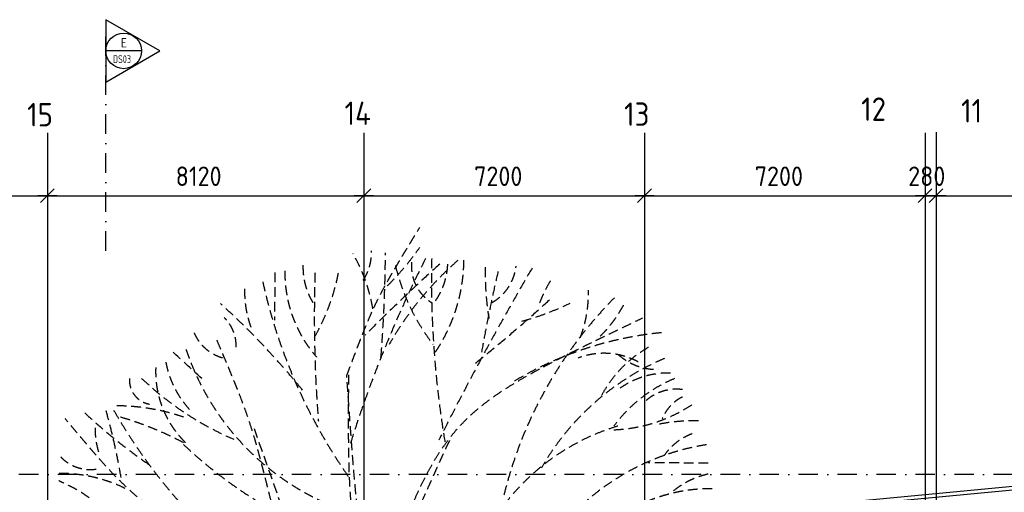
# Model space of a CAD drawing. Extents: x 39126 to 165842, y 74119 to 102739.
# Tile 8 of 22: x 62411 to 87674, y 89276 to 101400. Entities that reach past the tile are written whole.
import ezdxf
from ezdxf.enums import TextEntityAlignment as Align

# ---------------------------------------------------------------- set-up
doc = ezdxf.new("R2010")
doc.units = 0
doc.header["$LTSCALE"] = 1000
doc.header["$MEASUREMENT"] = 0
doc.linetypes.add('DASHDOT', pattern=[1, 0.5, -0.25, 0, -0.25])
doc.linetypes.add('HIDDEN', pattern=[0.375, 0.25, -0.125])
for name, color, linetype in [('B02', 7, 'CONTINUOUS'), ('B03', 7, 'CONTINUOUS'), ('B07', 7, 'CONTINUOUS'), ('B16', 7, 'CONTINUOUS'), ('B20', 7, 'CONTINUOUS')]:
    doc.layers.add(name, color=color, linetype=linetype)
doc.styles.add('TXT', font='isocp.shx')

# ---------------------------------------------------------------- blocks, each defined once
blk = doc.blocks.new('B__DIM')
at = {"layer": 'B07', "color": 1, "linetype": 'Continuous'}
for p, q in [((-500, 0), (500, 0)), ((-353.56, -353.56), (353.56, 353.56)), ((0, -500), (0, 500))]:
    blk.add_line(p, q, dxfattribs=at)

msp = doc.modelspace()

# ---------------------------------------------------------------- linework, layer by layer
at = {"layer": 'B02', "color": 8, "linetype": 'Continuous'}
for p, q in [((63122, 98495), (63122, 74119)), ((71242, 98495), (71242, 74119)), ((78442, 98495), (78442, 74119)), ((85642, 98495), (85642, 74119)), ((85922, 98514), (85922, 74119))]:
    msp.add_line(p, q, dxfattribs=at)
at = {"layer": 'B02', "color": 8, "linetype": 'DASHDOT'}
msp.add_line((160901, 89735), (55136, 89735), dxfattribs=at)
at = {"layer": 'B03', "color": 8, "linetype": 'Continuous'}
for p, q in [((129337, 93338), (50525, 85895)), ((129337, 93247), (51034, 85853))]:
    msp.add_line(p, q, dxfattribs=at)
at = {"layer": 'B03', "color": 8, "linetype": 'HIDDEN'}
for centre, radius, start, end in [((66715, 99739), 7280, 314.797, 324.95), ((100671, 81179), 31209, 153.1493, 162.5619), ((67278, 93271), 4254, 9.6638, 30.0023), ((70152, 95421), 1284, 326.7385, 2.1072), ((34576, 95685), 37221, 355.4591, 359.5912), ((98237, 94732), 25261, 178.7716, 189.4875), ((69527, 95271), 4282, 325.9592, 0.632), ((71433, 95052), 1754, 178.47, 214.3233), ((65228, 95963), 5465, 330.4018, 349.8634), ((103286, 61638), 45030, 131.9427, 135.3127), ((79180, 88904), 8396, 131.1673, 150.2745), ((77227, 96323), 5319, 193.4019, 217.791), ((73572, 95083), 1111, 174.9011, 237.5955), ((71644, 95193), 1751, 325.1191, 1.0469), ((139879, 57296), 74570, 149.60146, 153.45958), ((81854, 94938), 7501, 179.1567, 189.255), ((73916, 95221), 1240, 299.3649, 353.3893), ((506258, 92315), 437309, 179.65961, 179.81987), ((72502, 94912), 3288, 179.1769, 221.2404), ((104846, 93787), 34876, 178.1561, 184.4213), ((115299, 85566), 41683, 167.007, 169.9082), ((70827, 94424), 2646, 178.5005, 202.5156), ((82310, 97705), 13995, 192.4861, 214.9683), ((79584, 92607), 4129, 149.5773, 159.6947), ((48205, 124821), 41349, 308.7825, 312.3744), ((85399, 86612), 10877, 135.2602, 166.7503), ((73837, 94379), 3167, 338.8677, 1.4603), ((53952, 79103), 20265, 39.1577, 47.8142), ((73546, 100211), 6775, 284.9717, 296.1966), ((75031, 95613), 3258, 314.3111, 332.8504), ((66963, 93036), 1002, 358.1441, 46.0812), ((67913, 93804), 1116, 202.9331, 259.3975), ((79763, 84328), 9086, 95.5785, 121.5798), ((80071, 90302), 3096, 119.5625, 153.5319), ((-215777, -214186), 416988, 47.28524, 47.43869), ((72948, 95041), 6611, 198.4747, 252.3203), ((77401, 90984), 1858, 61.6452, 110.9569), ((78759, 93904), 1475, 227.8477, 271.5636), ((68453, 92374), 2554, 177.6474, 227.21), ((68608, 93078), 2491, 190.6248, 222.5646), ((81581, 86577), 6672, 113.1707, 150.1178), ((79040, 90211), 2124, 88.167, 128.6637), ((65844, 92147), 617, 175.16, 260.4945), ((71084, 98025), 8043, 226.425, 246.72), ((80597, 88823), 3643, 112.3599, 143.7862), ((79258, 90747), 1174, 82.2755, 131.1588), ((79880, 90774), 1056, 116.1177, 158.5912), ((64865, 86039), 5456, 71.2619, 90.5419), ((77512, 94774), 3896, 272.1264, 303.6705), ((74028, 101996), 14597, 227.0357, 235.3284), ((47737, 86691), 17528, 9.7498, 15.7488), ((77123, 98408), 14165, 209.7179, 229.3705), ((62579, 82922), 8628, 62.1071, 73.9288), ((79411, 85473), 5744, 106.6936, 156.7227), ((79704, 86518), 4592, 88.4919, 101.4437), ((66244, 90885), 1898, 178.5859, 198.813), ((429549, 217253), 382587, 199.28187, 199.94098), ((80187, 89362), 1509, 110.1046, 145.4801), ((74804, 99206), 11952, 226.7503, 240.5548), ((80999, 84426), 6148, 99.0803, 136.8793), ((64221, 90904), 1044, 223.6867, 285.3106), ((69914, -2525816), 2615861, 89.777372, 89.811275), ((63465, 86020), 3740, 63.8463, 90.7904), ((80522, 87693), 2098, 102.2818, 131.0046), ((61691, 85554), 4371, 50.134, 66.8061), ((80126, 85200), 4167, 89.2906, 124.77)]:
    msp.add_arc(centre, radius, start, end, dxfattribs=at)
for points in [[(70802, 92272), (71533, 94198), (71533, 94198), (72677, 96075)], [(71445, 86295), (73325, 91322), (73325, 91322), (78393, 93748)], [(69131, 87951), (68372, 91058), (68372, 91058), (67452, 93225)], [(71342, 86248), (70996, 89543), (70996, 89543), (70802, 92272)], [(71238, 86061), (70840, 89355), (70840, 89355), (70854, 92366)], [(66861, 87959), (64959, 89519), (64959, 89519), (63574, 91171)], [(71184, 85591), (73373, 90475), (73373, 90475), (73477, 90662)]]:
    msp.add_open_spline(points, degree=3, dxfattribs=at)
at = {"layer": 'B16', "color": 2, "linetype": 'DASHDOT'}
msp.add_line((64622, 95472), (64622, 101199), dxfattribs=at)
at = {"layer": 'B16', "color": 2, "linetype": 'Continuous'}
msp.add_line((65535, 100600), (64622, 100600), dxfattribs=at)
at = {"layer": 'B16', "color": 7, "linetype": 'Continuous'}
msp.add_lwpolyline([(66007, 100600), (64622, 101400), (64622, 99800), (64622, 99800), (66007, 100600)], close=True, dxfattribs=at)
msp.add_circle((65079, 100600), 457, dxfattribs=at)
msp.add_circle((65079, 100600), 457, dxfattribs=at)
at = {"layer": 'B20', "color": 1, "linetype": 'Continuous'}
for p, q in [((56522, 96884), (63122, 96884)), ((63122, 96884), (71242, 96884)), ((71242, 96884), (78442, 96884)), ((78442, 96884), (85642, 96884)), ((85642, 96884), (85922, 96884)), ((85922, 96884), (93122, 96884))]:
    msp.add_line(p, q, dxfattribs=at)

# ---------------------------------------------------------------- block references
at = {"layer": 'B20', "color": 1, "linetype": 'Continuous', "xscale": 0.5, "yscale": 0.5, "rotation": 180}
for p in [(63122, 96884), (71242, 96884), (78442, 96884), (85642, 96884), (85922, 96884)]:
    msp.add_blockref('B__DIM', p, dxfattribs=at)

# ---------------------------------------------------------------- texts
at = {"layer": 'B02', "color": 1, "linetype": 'Continuous', "style": 'TXT'}
for s, p in [('14', (70747, 98700)), ('13', (77919, 98677)), ('12', (84001, 98805)), ('11', (86566, 98763)), ('15  ', (62602, 98663))]:
    msp.add_text(s, height=600, dxfattribs=at).set_placement(p)
at = {"layer": 'B16', "color": 2, "linetype": 'Continuous', "style": 'TXT'}
msp.add_text('E', height=240, dxfattribs=at).set_placement((65006, 100687))
at = {"layer": 'B16', "color": 2, "linetype": 'Continuous', "style": 'TXT', "width": 0.75}
msp.add_text('DS03', height=200, dxfattribs=at).set_placement((64803, 100388), align=Align.MIDDLE_LEFT)
at = {"layer": 'B20', "color": 1, "linetype": 'Continuous', "style": 'TXT'}
for s, p in [('8120', (66412, 97384)), ('7200', (74072, 97384)), ('7200', (81272, 97384)), ('280', (85208, 97384))]:
    msp.add_text(s, height=500, dxfattribs=at).set_placement(p, align=Align.MIDDLE_LEFT)

doc.saveas('drawing.dxf')
